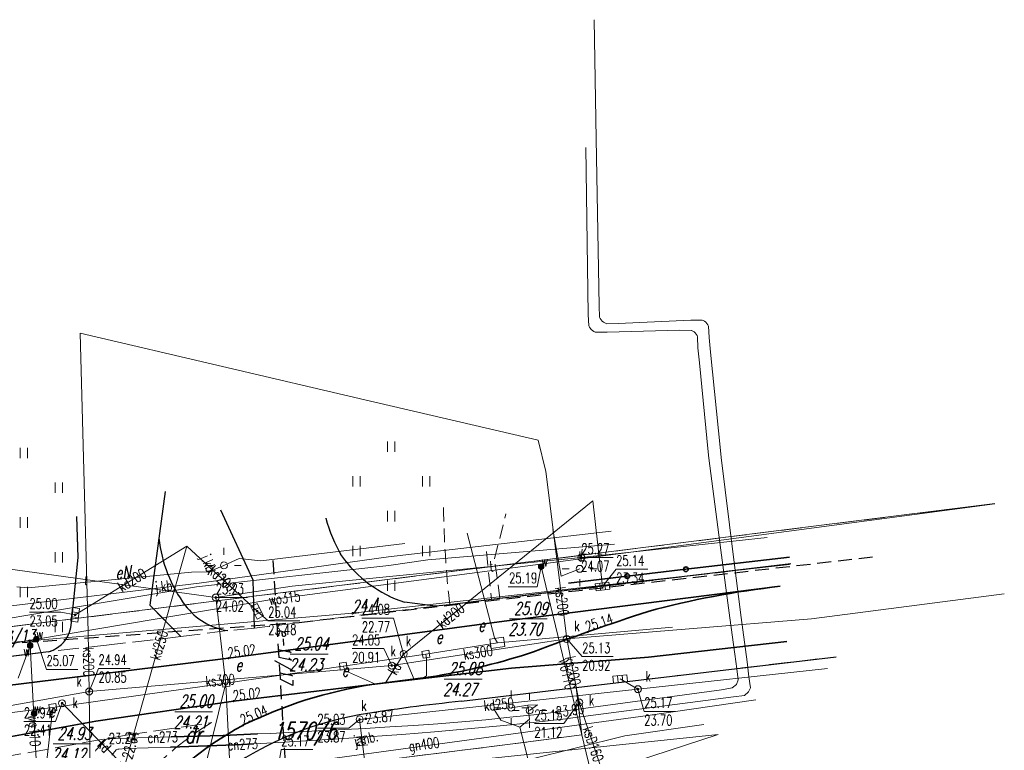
# Model space of a CAD drawing. Header units: metres. Extents: x 5515378 to 5515541, y 5844026 to 5844183.
# Tile 12 of 12: x 5515470 to 5515541, y 5844131 to 5844183. Entities that reach past the tile are written whole.
import ezdxf
from ezdxf.enums import TextEntityAlignment as Align

# ---------------------------------------------------------------- set-up
doc = ezdxf.new("R2010")
doc.units = ezdxf.units.M
doc.header["$MEASUREMENT"] = 0
for name, pattern in [('1', [0]), ('3_14', [1, -1]), ('3_OTKC', [1.5, 1, -0.5]), ('3_OTKJ', [2, 1.5, -0.5]), ('3_OTKK', [0]), ('3_OTKT', [0]), ('3_OTZI', [1.5, 1, -0.5]), ('3_OTZT', [1.5, 1, -0.5]), ('4_SUCP', [0]), ('4_SUGP', [0]), ('4_SUKP', [0]), ('4_SULO', [0]), ('4_SUPP_P', [2, 1.5, -0.5]), ('4_SUTP_A', [0]), ('4_SUWP', [0]), ('7', [2, 1.5, -0.5]), ('UPE', [0]), ('UXE', [1.5, 1, -0.5])]:
    doc.linetypes.add(name, pattern=pattern)
doc.layers.get('0').update_dxf_attribs({"color": 250, "linetype": 'CONTINUOUS', "lineweight": 100})
for name, color, linetype, lineweight in [('Dzialki', 7, '1', 13), ('Numery_dzialek', 7, 'CONTINUOUS', 13), ('OTK_E_T_0', 7, 'CONTINUOUS', 0), ('OTK_L_0', 7, '3_OTKJ', 18), ('OTK_L_1', 7, '3_OTKK', 25), ('OTK_L_13', 7, '3_OTKT', 35), ('OTK_L_2', 7, '3_OTKC', 18), ('OTO_L_0', 7, 'CONTINUOUS', 35), ('OTR_T_0', 7, 'CONTINUOUS', 18), ('OTZ_L_3', 7, '3_OTZT', 18), ('SUL_L_1', 7, '4_SULO', 35), ('SUP_E_T_1', 7, 'CONTINUOUS', 0), ('SUP_T_0', 7, 'CONTINUOUS', 18), ('SUP_T_4', 7, 'CONTINUOUS', 18), ('SUW_E_T_2', 5, 'CONTINUOUS', 0), ('SUW_T_5', 5, 'CONTINUOUS', 18), ('SUWP_E_T_0', 5, 'CONTINUOUS', 0), ('SUWP_L_0', 5, '4_SUWP', 18), ('SUWR_T_0', 5, 'CONTINUOUS', 18), ('UEEOA_T_3', 1, 'CONTINUOUS', 18), ('UEEOC_T_1', 1, 'CONTINUOUS', 18), ('UEEOC_T_3', 1, 'CONTINUOUS', 18), ('UEEOO_T_0', 1, 'CONTINUOUS', 18), ('UEEPA_T_2', 1, 'CONTINUOUS', 18), ('UEEPON_L_0', 1, 'UPE', 18), ('UEEPON_L_1', 1, 'UPE', 18), ('UEEPOS_L_0', 1, '1', 18), ('UEEPOS_L_1', 1, '1', 18), ('ZUDP_L_5', 1, 'UXE', 25), ('ZUDP_T_5', 1, 'CONTINUOUS', 25)]:
    doc.layers.add(name, color=color, linetype=linetype, lineweight=lineweight)
for name, color, linetype, lineweight, true_color in [('Kontury', 96, '7', 18, 0x006f00), ('Numery_konturow', 96, 'CONTINUOUS', 13, 0x006600), ('P_SUTP_L_0', 30, '4_SUPP_P', 18, 0xff9100), ('SUCP_E_T_0', 212, 'CONTINUOUS', 18, 0xd200d2), ('SUCP_L_0', 212, '4_SUCP', 18, 0xd200d2), ('SUCR_T_0', 212, 'CONTINUOUS', 18, 0xd200d2), ('SUGP_E_T_0', 52, 'CONTINUOUS', 0, 0xbfbf00), ('SUGP_L_0', 52, '4_SUGP', 18, 0xbfbf00), ('SUK_T_1', 36, 'CONTINUOUS', 18, 0x803300), ('SUKP_E_T_0', 36, 'CONTINUOUS', 0, 0x803300), ('SUKP_L_0', 36, '4_SUKP', 18, 0x803300), ('SUKR_T_0', 36, 'CONTINUOUS', 18, 0x803300), ('SUTP_E_T_0', 30, 'CONTINUOUS', 0, 0xff9100), ('SUTP_L_0', 30, '4_SUTP_A', 18, 0xff9100), ('SUTR_T_0', 30, 'CONTINUOUS', 18, 0xff9100)]:
    doc.layers.add(name, color=color, linetype=linetype, lineweight=lineweight, true_color=true_color)
doc.styles.get("Standard").update_dxf_attribs({"font": 'Simplex.SHX', "width": 0.75})

# ---------------------------------------------------------------- blocks, each defined once
blk = doc.blocks.new('3_OTRS')
at = {"linetype": 'Continuous'}
blk.add_circle((0, 0), 0.045, dxfattribs=at)
blk = doc.blocks.new('3_OTZT')
at = {"linetype": 'Continuous'}
for p, q in [((-0.2625, -0.375), (-0.2625, 0.375)), ((0.2625, -0.375), (0.2625, 0.375))]:
    blk.add_line(p, q, dxfattribs=at)
blk = doc.blocks.new('4_SUPS')
at = {"linetype": 'Continuous'}
blk.add_circle((0, 0), 0.0625, dxfattribs=at)
blk = doc.blocks.new('4_SUKK')
at = {"linetype": 'Continuous'}
for p, q in [((-0.5, -0.25), (-0.5, 0.25)), ((-0.5, 0.25), (0.5, 0.25)), ((-0.175, 0.25), (-0.175, -0.25)), ((0.175, 0.25), (0.175, -0.25)), ((0.5, 0.25), (0.5, -0.25)), ((0.5, -0.25), (-0.5, -0.25))]:
    blk.add_line(p, q, dxfattribs=at)
blk = doc.blocks.new('4_SUPW')
at = {"linetype": 'Continuous'}
blk.add_circle((0, 0), 0.25, dxfattribs=at)
blk = doc.blocks.new('4_SUPK')
at = {"linetype": 'Continuous'}
blk.add_circle((0, 0), 0.25, dxfattribs=at)
blk = doc.blocks.new('4_SUWW')
at = {"linetype": 'Continuous'}
for radius in [0.2, 0.175, 0.15, 0.125, 0.1, 0.075, 0.05, 0.025, 0.00715]:
    blk.add_circle((0, 0), radius, dxfattribs=at)
blk = doc.blocks.new('UGE')
at = {"linetype": 'Continuous'}
blk.add_circle((0, 0), 0.0625, dxfattribs=at)
blk = doc.blocks.new('SLS')
at = {"linetype": 'Continuous'}
blk.add_circle((0, 0), 0.25, dxfattribs=at)
blk = doc.blocks.new('LAT')
at = {"linetype": 'Continuous'}
for p, q in [((0, 0.75), (0, 1.25)), ((-1.25, 0), (-0.75, 0)), ((0.75, 0), (1.25, 0)), ((0, -0.75), (0, -1.25))]:
    blk.add_line(p, q, dxfattribs=at)
blk = doc.blocks.new('WLM')
at = {"linetype": 'Continuous'}
for p, q in [((0.25, 0.25), (-0.25, 0.25)), ((-0.25, 0.25), (-0.25, -0.25)), ((0.25, -0.25), (0.25, 0.25)), ((-0.25, -0.25), (0.25, -0.25))]:
    blk.add_line(p, q, dxfattribs=at)
blk = doc.blocks.new('WLD')
at = {"linetype": 'Continuous'}
for p, q in [((0.5, 0.333), (-0.5, 0.333)), ((-0.5, 0.333), (-0.5, -0.333)), ((0.5, -0.333), (0.5, 0.333)), ((-0.5, -0.333), (0.5, -0.333))]:
    blk.add_line(p, q, dxfattribs=at)

msp = doc.modelspace()

# ---------------------------------------------------------------- linework, layer by layer
at = {"layer": 'Dzialki'}
msp.add_line((5515456.56, 5844138.06), (5515540.081, 5844148.506), dxfattribs=at)
at = {"layer": 'Kontury'}
msp.add_line((5515540.081, 5844148.506), (5515456.56, 5844138.06), dxfattribs=at)
at = {"layer": 'OTK_L_0', "linetype": '3_OTKJ'}
for p, q in [((5515474.178, 5844144.639), (5515474.082, 5844147.584)), ((5515479.992, 5844146.012), (5515479.41, 5844141.708)), ((5515473.71, 5844139.968), (5515474.178, 5844144.639)), ((5515525.428, 5844144.167), (5515509.117, 5844142.226)), ((5515479.41, 5844141.708), (5515479.342, 5844141.2)), ((5515503.91, 5844141.606), (5515500.902, 5844141.242)), ((5515504.504, 5844141.677), (5515503.91, 5844141.606)), ((5515509.117, 5844142.226), (5515504.504, 5844141.677)), ((5515479.342, 5844141.2), (5515481.56, 5844138.946)), ((5515499.886, 5844141.141), (5515486.871, 5844139.562)), ((5515497.643, 5844141.421), (5515499.886, 5844141.141)), ((5515500.902, 5844141.242), (5515499.886, 5844141.141)), ((5515486.871, 5844139.562), (5515484.947, 5844139.38)), ((5515481.56, 5844138.946), (5515476.228, 5844138.337)), ((5515484.947, 5844139.38), (5515481.56, 5844138.946)), ((5515476.228, 5844138.337), (5515472.048, 5844137.859)), ((5515472.048, 5844137.859), (5515464.817, 5844136.933)), ((5515509.992, 5844135.28), (5515528.671, 5844137.503)), ((5515501.749, 5844134.3), (5515509.992, 5844135.28)), ((5515509.992, 5844135.28), (5515510.396, 5844131.884)), ((5515477.63, 5844131.867), (5515483.777, 5844132.764)), ((5515468.602, 5844130.256), (5515477.63, 5844131.867)), ((5515510.396, 5844131.884), (5515505.241, 5844131.211)), ((5515505.241, 5844131.211), (5515496.116, 5844130.074))]:
    msp.add_line(p, q, dxfattribs=at)
at = {"layer": 'OTK_L_0', "linetype": '3_14'}
for p, q in [((5515484.752, 5844147.369), (5515486.773, 5844143.013)), ((5515486.773, 5844143.013), (5515486.871, 5844139.562))]:
    msp.add_line(p, q, dxfattribs=at)
at = {"layer": 'OTK_L_0', "linetype": '3_OTKJ'}
for centre, radius, start, end in [((5515502.364, 5844150.182), 10.719, 194.68024, 210.4757), ((5515500.425, 5844149.933), 8.955, 215.40298, 251.89931), ((5515471.438, 5844140.048), 2.273, 285.56401, 357.97891), ((5515512.81, 5844023.462), 111.388, 95.69863, 99.52348), ((5515498.342, 5844110.477), 23.179, 99.84107, 122.88386), ((5515494.98, 5844114.144), 21.731, 121.03444, 137.89917)]:
    msp.add_arc(centre, radius, start, end, dxfattribs=at)
at = {"layer": 'OTK_L_0', "linetype": '3_14'}
for centre, radius, start, end in [((5515489.946, 5844147.139), 10.018, 186.46394, 216.43612), ((5515485.661, 5844144.081), 4.755, 217.45079, 261.36299)]:
    msp.add_arc(centre, radius, start, end, dxfattribs=at)
at = {"layer": 'OTK_L_1', "linetype": '3_OTKK'}
for p, q in [((5515480.448, 5844149.385), (5515479.342, 5844141.2)), ((5515486.773, 5844143.013), (5515484.44, 5844148.042)), ((5515474.178, 5844144.639), (5515474.082, 5844147.584)), ((5515473.71, 5844139.968), (5515474.178, 5844144.639)), ((5515525.428, 5844144.167), (5515509.117, 5844142.226)), ((5515486.871, 5844139.562), (5515486.773, 5844143.013)), ((5515503.91, 5844141.606), (5515500.902, 5844141.242)), ((5515504.504, 5844141.677), (5515503.91, 5844141.606)), ((5515509.117, 5844142.226), (5515504.504, 5844141.677)), ((5515479.342, 5844141.2), (5515481.56, 5844138.946)), ((5515499.886, 5844141.141), (5515497.643, 5844141.421)), ((5515500.902, 5844141.242), (5515499.886, 5844141.141)), ((5515472.048, 5844137.859), (5515464.817, 5844136.933)), ((5515509.992, 5844135.28), (5515528.671, 5844137.503)), ((5515501.749, 5844134.3), (5515509.992, 5844135.28))]:
    msp.add_line(p, q, dxfattribs=at)
for centre, radius, start, end in [((5515502.364, 5844150.182), 10.719, 194.68024, 210.4757), ((5515489.946, 5844147.139), 10.018, 186.46394, 216.43612), ((5515500.425, 5844149.933), 8.955, 215.40298, 251.89931), ((5515485.661, 5844144.081), 4.755, 217.45078, 261.36299), ((5515471.438, 5844140.048), 2.273, 285.56402, 357.97891), ((5515512.81, 5844023.462), 111.388, 95.69863, 99.52348), ((5515498.342, 5844110.477), 23.179, 99.84107, 122.88386)]:
    msp.add_arc(centre, radius, start, end, dxfattribs=at)
at = {"layer": 'OTK_L_13', "linetype": '3_OTKT'}
for p, q in [((5515524.654, 5844142.562), (5515504.814, 5844140.052)), ((5515504.814, 5844140.052), (5515484.994, 5844137.39)), ((5515525.127, 5844138.592), (5515515.189, 5844137.479)), ((5515484.994, 5844137.39), (5515465.145, 5844134.954)), ((5515515.189, 5844137.479), (5515505.344, 5844136.676)), ((5515505.344, 5844136.676), (5515495.31, 5844135.499)), ((5515499.908, 5844136.117), (5515495.31, 5844135.499)), ((5515495.31, 5844135.499), (5515485.361, 5844134.314)), ((5515485.361, 5844134.314), (5515475.463, 5844132.861)), ((5515475.463, 5844132.861), (5515465.753, 5844131.106))]:
    msp.add_line(p, q, dxfattribs=at)
for centre, radius, start, end in [((5515531.645, 5844079.978), 62.974, 96.37422, 105.17919), ((5515572.696, 5843963.895), 185.984, 108.02164, 110.71428), ((5515492.467, 5844181.039), 45.535, 279.40415, 288.49446), ((5515500.099, 5844104.162), 31.701, 98.68794, 116.33777), ((5515497.366, 5844111.418), 23.998, 118.17703, 165.92944)]:
    msp.add_arc(centre, radius, start, end, dxfattribs=at)
at = {"layer": 'OTK_L_2', "linetype": '3_OTKC'}
for p, q in [((5515504.117, 5844144.548), (5515504.94, 5844147.761)), ((5515503.533, 5844145.056), (5515503.91, 5844141.606)), ((5515504.504, 5844141.677), (5515504.117, 5844144.548))]:
    msp.add_line(p, q, dxfattribs=at)
at = {"layer": 'OTK_L_2', "linetype": '3_14'}
for p, q in [((5515525.428, 5844144.167), (5515509.117, 5844142.226)), ((5515503.91, 5844141.606), (5515500.902, 5844141.242)), ((5515509.117, 5844142.226), (5515504.504, 5844141.677)), ((5515509.992, 5844135.28), (5515528.671, 5844137.503)), ((5515510.396, 5844131.884), (5515509.992, 5844135.28)), ((5515505.241, 5844131.211), (5515510.396, 5844131.884)), ((5515496.116, 5844130.074), (5515505.241, 5844131.211))]:
    msp.add_line(p, q, dxfattribs=at)
at = {"layer": 'OTK_L_2', "linetype": '3_OTKC'}
msp.add_arc((5515568.02, 5844149.034), 67.569, 180.68459, 186.62229, dxfattribs=at)
at = {"layer": 'OTO_L_0'}
for p, q in [((5515525.33, 5844144.66), (5515517.881, 5844143.788)), ((5515517.881, 5844143.788), (5515513.66, 5844143.294)), ((5515513.66, 5844143.294), (5515509.44, 5844142.8))]:
    msp.add_line(p, q, dxfattribs=at)
for centre in [(5515517.881, 5844143.788), (5515513.66, 5844143.294)]:
    msp.add_circle(centre, 0.17, dxfattribs=at)
at = {"layer": 'OTZ_L_3', "linetype": '3_OTZI'}
for p, q in [((5515474.082, 5844147.584), (5515474.178, 5844144.639)), ((5515474.178, 5844144.639), (5515473.71, 5844139.968)), ((5515499.886, 5844141.141), (5515497.643, 5844141.421)), ((5515500.902, 5844141.242), (5515499.886, 5844141.141)), ((5515472.048, 5844137.859), (5515464.817, 5844136.933))]:
    msp.add_line(p, q, dxfattribs=at)
for centre, radius, start, end in [((5515568.02, 5844149.034), 67.569, 180.68459, 186.62229), ((5515502.364, 5844150.182), 10.719, 194.68024, 210.4757), ((5515500.425, 5844149.933), 8.955, 215.40298, 251.89931), ((5515471.438, 5844140.048), 2.273, 285.56401, 357.97891)]:
    msp.add_arc(centre, radius, start, end, dxfattribs=at)
at = {"layer": 'P_SUTP_L_0', "linetype": '4_SUPP_P'}
msp.add_line((5515510.32, 5844144.31), (5515510.43, 5844145.22), dxfattribs=at)
at = {"layer": 'SUCP_L_0', "linetype": '4_SUCP'}
for p, q in [((5515511.42, 5844174.73), (5515511.28, 5844183.28)), ((5515511.64, 5844162.73), (5515511.42, 5844174.73)), ((5515510.68, 5844174.1), (5515510.86, 5844162.1)), ((5515510.86, 5844162.1), (5515510.91, 5844161.29)), ((5515511.67, 5844161.9), (5515511.64, 5844162.73)), ((5515511.719, 5844161.799), (5515511.67, 5844161.9)), ((5515511.781, 5844161.705), (5515511.719, 5844161.799)), ((5515511.857, 5844161.622), (5515511.781, 5844161.705)), ((5515511.943, 5844161.549), (5515511.857, 5844161.622)), ((5515512.039, 5844161.49), (5515511.943, 5844161.549)), ((5515512.142, 5844161.445), (5515512.039, 5844161.49)), ((5515512.19, 5844161.43), (5515512.142, 5844161.445)), ((5515513, 5844161.45), (5515512.19, 5844161.43)), ((5515518.24, 5844161.7), (5515513, 5844161.45)), ((5515519.04, 5844161.7), (5515518.24, 5844161.7)), ((5515519.128, 5844161.663), (5515519.04, 5844161.7)), ((5515519.225, 5844161.606), (5515519.128, 5844161.663)), ((5515519.314, 5844161.535), (5515519.225, 5844161.606)), ((5515519.392, 5844161.453), (5515519.314, 5844161.535)), ((5515519.458, 5844161.361), (5515519.392, 5844161.453)), ((5515519.51, 5844161.26), (5515519.458, 5844161.361)), ((5515510.91, 5844161.29), (5515510.952, 5844161.19)), ((5515510.952, 5844161.19), (5515511.007, 5844161.097)), ((5515511.007, 5844161.097), (5515511.076, 5844161.014)), ((5515511.076, 5844161.014), (5515511.157, 5844160.941)), ((5515511.157, 5844160.941), (5515511.247, 5844160.882)), ((5515511.247, 5844160.882), (5515511.345, 5844160.836)), ((5515511.345, 5844160.836), (5515511.39, 5844160.82)), ((5515511.39, 5844160.82), (5515512.21, 5844160.82)), ((5515512.21, 5844160.82), (5515517.44, 5844160.97)), ((5515517.44, 5844160.97), (5515518.25, 5844160.95)), ((5515518.25, 5844160.95), (5515518.28, 5844160.94)), ((5515518.28, 5844160.94), (5515518.378, 5844160.897)), ((5515518.378, 5844160.897), (5515518.469, 5844160.84)), ((5515518.469, 5844160.84), (5515518.55, 5844160.77)), ((5515518.55, 5844160.77), (5515518.62, 5844160.689)), ((5515518.62, 5844160.689), (5515518.677, 5844160.598)), ((5515519.55, 5844160.44), (5515519.51, 5844161.26)), ((5515518.677, 5844160.598), (5515518.72, 5844160.5)), ((5515518.72, 5844160.5), (5515518.74, 5844159.7)), ((5515519.656, 5844159.379), (5515519.55, 5844160.44)), ((5515518.74, 5844159.7), (5515518.849, 5844158.61)), ((5515520.36, 5844152.333), (5515519.656, 5844159.379)), ((5515518.849, 5844158.61), (5515519.485, 5844152.232)), ((5515519.485, 5844152.232), (5515519.53, 5844151.78)), ((5515520.41, 5844151.83), (5515520.36, 5844152.333)), ((5515519.53, 5844151.78), (5515520.399, 5844145.155)), ((5515521.307, 5844144.666), (5515520.41, 5844151.83)), ((5515520.399, 5844145.155), (5515521.036, 5844140.294)), ((5515521.85, 5844140.33), (5515521.307, 5844144.666)), ((5515521.036, 5844140.294), (5515521.388, 5844137.687)), ((5515522.269, 5844137.124), (5515521.85, 5844140.33)), ((5515521.388, 5844137.687), (5515521.53, 5844136.64)), ((5515521.53, 5844136.64), (5515521.64, 5844135.83)), ((5515522.41, 5844136.05), (5515522.269, 5844137.124)), ((5515522.51, 5844135.27), (5515522.41, 5844136.05)), ((5515521.2, 5844135.27), (5515520.43, 5844135.13)), ((5515521.51, 5844135.5), (5515521.2, 5844135.27)), ((5515521.64, 5844135.83), (5515521.51, 5844135.5)), ((5515522.38, 5844134.97), (5515522.51, 5844135.27)), ((5515520.43, 5844135.13), (5515508.54, 5844133.52)), ((5515509.39, 5844133.06), (5515521.31, 5844134.63)), ((5515521.31, 5844134.63), (5515522.09, 5844134.71)), ((5515522.09, 5844134.71), (5515522.38, 5844134.97)), ((5515505.216, 5844133.148), (5515503.493, 5844132.978)), ((5515506.937, 5844133.333), (5515505.216, 5844133.148)), ((5515508.54, 5844133.52), (5515506.937, 5844133.333)), ((5515509.239, 5844133.043), (5515509.39, 5844133.06)), ((5515494.817, 5844132.356), (5515491.416, 5844132.168)), ((5515496.59, 5844132.46), (5515494.817, 5844132.356)), ((5515498.318, 5844132.566), (5515496.59, 5844132.46)), ((5515500.044, 5844132.687), (5515498.318, 5844132.566)), ((5515501.769, 5844132.825), (5515500.044, 5844132.687)), ((5515503.493, 5844132.978), (5515501.769, 5844132.825)), ((5515502.17, 5844132.315), (5515504.528, 5844132.542)), ((5515504.528, 5844132.542), (5515506.885, 5844132.784)), ((5515506.885, 5844132.784), (5515509.239, 5844133.043)), ((5515480.875, 5844131.739), (5515476.88, 5844131.63)), ((5515484.61, 5844131.84), (5515480.875, 5844131.739)), ((5515487.086, 5844131.953), (5515484.61, 5844131.84)), ((5515488.013, 5844131.996), (5515487.086, 5844131.953)), ((5515491.416, 5844132.168), (5515488.013, 5844131.996)), ((5515490.926, 5844131.474), (5515493.652, 5844131.645)), ((5515493.652, 5844131.645), (5515496.378, 5844131.832)), ((5515496.378, 5844131.832), (5515497.45, 5844131.91)), ((5515497.45, 5844131.91), (5515499.811, 5844132.105)), ((5515499.811, 5844132.105), (5515502.17, 5844132.315)), ((5515475.84, 5844131.19), (5515475.51, 5844130.84)), ((5515476.18, 5844131.55), (5515475.84, 5844131.19)), ((5515476.227, 5844131.576), (5515476.18, 5844131.55)), ((5515476.306, 5844131.606), (5515476.227, 5844131.576)), ((5515476.39, 5844131.62), (5515476.306, 5844131.606)), ((5515476.88, 5844131.63), (5515476.39, 5844131.62)), ((5515477.61, 5844130.9), (5515480.837, 5844131.015)), ((5515480.837, 5844131.015), (5515485.47, 5844131.18)), ((5515485.47, 5844131.18), (5515486.828, 5844131.249)), ((5515486.828, 5844131.249), (5515488.198, 5844131.319)), ((5515488.198, 5844131.319), (5515490.926, 5844131.474)), ((5515475.469, 5844130.785), (5515475.442, 5844130.722)), ((5515475.51, 5844130.84), (5515475.469, 5844130.785)), ((5515476.6, 5844130.44), (5515476.93, 5844130.81)), ((5515476.93, 5844130.81), (5515476.975, 5844130.838)), ((5515476.975, 5844130.838), (5515477.041, 5844130.862)), ((5515477.041, 5844130.862), (5515477.11, 5844130.87)), ((5515477.11, 5844130.87), (5515477.61, 5844130.9))]:
    msp.add_line(p, q, dxfattribs=at)
at = {"layer": 'SUGP_L_0', "linetype": '4_SUGP'}
for p, q in [((5515515.136, 5844133.27), (5515522.901, 5844134.409)), ((5515486.11, 5844129.338), (5515515.136, 5844133.27))]:
    msp.add_line(p, q, dxfattribs=at)
at = {"layer": 'SUKP_L_0', "linetype": '4_SUKP'}
for p, q in [((5515494.807, 5844155.956), (5515474.321, 5844160.754)), ((5515474.321, 5844160.754), (5515474.904, 5844139.261)), ((5515507.257, 5844153.063), (5515494.807, 5844155.956)), ((5515507.818, 5844150.816), (5515507.257, 5844153.063)), ((5515509.306, 5844138.783), (5515507.818, 5844150.816)), ((5515511.184, 5844148.709), (5515497.578, 5844137.695)), ((5515511.184, 5844148.709), (5515511.883, 5844142.55)), ((5515473.978, 5844140.514), (5515482.009, 5844145.438)), ((5515477.525, 5844129.612), (5515482.009, 5844145.438)), ((5515482.009, 5844145.438), (5515487.058, 5844140.77)), ((5515540.766, 5844142.021), (5515526.906, 5844140.217)), ((5515526.906, 5844140.217), (5515509.306, 5844138.783)), ((5515474.979, 5844135.004), (5515474.904, 5844139.261)), ((5515509.306, 5844138.783), (5515496.738, 5844136.865)), ((5515509.306, 5844138.783), (5515510.212, 5844134.213)), ((5515497.578, 5844137.695), (5515496.29, 5844135.62)), ((5515497.578, 5844137.695), (5515498.351, 5844135.855)), ((5515496.738, 5844136.865), (5515474.979, 5844135.004)), ((5515514.43, 5844135.17), (5515528.047, 5844136.662)), ((5515514.43, 5844135.17), (5515513.15, 5844135.91)), ((5515474.979, 5844135.004), (5515445.287, 5844129.695)), ((5515475.298, 5844112.845), (5515474.979, 5844135.004)), ((5515494.421, 5844132.997), (5515514.43, 5844135.17)), ((5515477.525, 5844129.612), (5515473.031, 5844134.161)), ((5515510.212, 5844134.213), (5515512.136, 5844128.47)), ((5515494.794, 5844129.903), (5515494.421, 5844132.997))]:
    msp.add_line(p, q, dxfattribs=at)
at = {"layer": 'SUKR_T_0', "linetype": 'Continuous', "lineweight": 0}
for p, q in [((5515511.883, 5844142.55), (5515512.861, 5844143.783)), ((5515512.861, 5844143.783), (5515515.141, 5844143.783)), ((5515470.686, 5844140.697), (5515472.939, 5844140.697)), ((5515473.978, 5844140.514), (5515472.939, 5844140.697)), ((5515487.058, 5844140.77), (5515487.849, 5844140.077)), ((5515494.58, 5844140.279), (5515496.86, 5844140.279)), ((5515497.58, 5844137.7), (5515496.86, 5844140.279)), ((5515487.849, 5844140.077), (5515490.129, 5844140.077)), ((5515509.306, 5844138.783), (5515510.422, 5844137.512)), ((5515493.879, 5844138.083), (5515496.159, 5844138.083)), ((5515496.738, 5844136.865), (5515496.159, 5844138.083)), ((5515510.422, 5844137.512), (5515512.648, 5844137.512)), ((5515474.979, 5844135.004), (5515475.651, 5844136.661)), ((5515475.651, 5844136.661), (5515477.931, 5844136.661)), ((5515514.43, 5844135.17), (5515514.881, 5844133.568)), ((5515473.031, 5844134.161), (5515472.566, 5844132.848)), ((5515510.212, 5844134.213), (5515509.102, 5844132.692)), ((5515514.881, 5844133.568), (5515517.134, 5844133.568)), ((5515470.286, 5844132.848), (5515472.566, 5844132.848)), ((5515491.387, 5844132.371), (5515493.64, 5844132.371)), ((5515494.421, 5844132.997), (5515493.64, 5844132.371)), ((5515506.985, 5844132.692), (5515509.102, 5844132.692))]:
    msp.add_line(p, q, dxfattribs=at)
at = {"layer": 'SUL_L_1', "linetype": '4_SULO'}
for p, q in [((5515480.875, 5844131.739), (5515484.61, 5844131.84)), ((5515484.61, 5844131.84), (5515487.086, 5844131.953)), ((5515480.837, 5844131.015), (5515485.47, 5844131.18)), ((5515485.47, 5844131.18), (5515486.828, 5844131.249))]:
    msp.add_line(p, q, dxfattribs=at)
at = {"layer": 'SUTP_L_0', "linetype": '4_SUTP_A'}
for p, q in [((5515510.358, 5844144.634), (5515523.717, 5844146.071)), ((5515489.572, 5844142.576), (5515510.358, 5844144.634)), ((5515484.08, 5844141.758), (5515465.437, 5844144.324)), ((5515484.08, 5844141.758), (5515489.572, 5844142.576)), ((5515484.813, 5844135.504), (5515484.08, 5844141.758)), ((5515485.115, 5844129.174), (5515484.813, 5844135.504)), ((5515488.413, 5844128.601), (5515520.192, 5844131.908)), ((5515520.192, 5844131.908), (5515507.555, 5844127.81))]:
    msp.add_line(p, q, dxfattribs=at)
at = {"layer": 'SUTR_T_0', "linetype": 'Continuous', "lineweight": 0}
for p, q in [((5515510.358, 5844144.634), (5515512.638, 5844144.634)), ((5515484.08, 5844141.758), (5515486.36, 5844141.758)), ((5515488.413, 5844128.601), (5515488.787, 5844130.825)), ((5515488.787, 5844130.825), (5515491.067, 5844130.825))]:
    msp.add_line(p, q, dxfattribs=at)
at = {"layer": 'SUWP_L_0', "linetype": '4_SUWP'}
for p, q in [((5515507.43, 5844144.162), (5515540.082, 5844148.498)), ((5515507.43, 5844144.162), (5515488.104, 5844141.603)), ((5515507.473, 5844143.981), (5515507.43, 5844144.162)), ((5515511.242, 5844128.344), (5515507.473, 5844143.981)), ((5515488.104, 5844141.603), (5515471.185, 5844138.761)), ((5515471.185, 5844138.761), (5515470.722, 5844138.683)), ((5515470.722, 5844138.683), (5515466.823, 5844137.934)), ((5515470.722, 5844138.683), (5515470.741, 5844138.302)), ((5515470.741, 5844138.302), (5515471.386, 5844125.697))]:
    msp.add_line(p, q, dxfattribs=at)
at = {"layer": 'SUWR_T_0', "linetype": 'Continuous', "lineweight": 0}
for p, q in [((5515507.473, 5844143.981), (5515507.19, 5844142.531)), ((5515505.1, 5844142.531), (5515507.19, 5844142.531)), ((5515471.185, 5844138.761), (5515471.909, 5844136.595)), ((5515470.741, 5844138.302), (5515469.866, 5844135.957)), ((5515471.909, 5844136.595), (5515474.162, 5844136.595))]:
    msp.add_line(p, q, dxfattribs=at)
at = {"layer": 'UEEOC_T_3', "linetype": 'Continuous'}
for p, q in [((5515505.189, 5844140.222), (5515507.892, 5844140.222)), ((5515489.42, 5844137.678), (5515492.156, 5844137.678)), ((5515500.492, 5844135.897), (5515503.228, 5844135.897)), ((5515481.134, 5844133.554), (5515483.837, 5844133.554)), ((5515472.382, 5844131.232), (5515475.086, 5844131.232))]:
    msp.add_line(p, q, dxfattribs=at)
at = {"layer": 'UEEPON_L_0', "linetype": 'UPE', "lineweight": 18}
for p, q in [((5515508.312, 5844146.653), (5515508.919, 5844143.297)), ((5515504.109, 5844138.871), (5515502.151, 5844146.389)), ((5515487.324, 5844144.391), (5515497.665, 5844145.64)), ((5515484.666, 5844144.066), (5515485.765, 5844144.561)), ((5515485.765, 5844144.561), (5515487.324, 5844144.391)), ((5515483.562, 5844143.605), (5515484.666, 5844144.066)), ((5515508.919, 5844143.297), (5515510.24, 5844143.82)), ((5515470.594, 5844142.463), (5515482.344, 5844143.581)), ((5515482.344, 5844143.581), (5515483.562, 5844143.605)), ((5515469.779, 5844142.515), (5515470.594, 5844142.463)), ((5515516.903, 5844139.635), (5515504.324, 5844138.501)), ((5515504.324, 5844138.501), (5515504.109, 5844138.871)), ((5515504.324, 5844138.501), (5515499.188, 5844137.679)), ((5515499.188, 5844137.679), (5515493.249, 5844136.823)), ((5515499.188, 5844137.679), (5515499.218, 5844137.363)), ((5515499.218, 5844137.363), (5515499.221, 5844136.131)), ((5515493.249, 5844136.823), (5515484.814, 5844135.604)), ((5515493.249, 5844136.823), (5515493.398, 5844136.482)), ((5515493.398, 5844136.482), (5515495.568, 5844135.519)), ((5515499.221, 5844136.131), (5515498.867, 5844135.946)), ((5515484.814, 5844135.604), (5515472.363, 5844133.848)), ((5515484.814, 5844135.604), (5515480.189, 5844117.035)), ((5515495.568, 5844135.519), (5515495.757, 5844135.554)), ((5515472.363, 5844133.848), (5515465.11, 5844132.975)), ((5515472.363, 5844133.848), (5515471.337, 5844124.777)), ((5515504.088, 5844133.716), (5515505.325, 5844133.834)), ((5515505.325, 5844133.834), (5515506.506, 5844134.029)), ((5515506.506, 5844134.029), (5515507.2, 5844134.046)), ((5515506.506, 5844134.029), (5515506.636, 5844133.012)), ((5515506.64, 5844133.645), (5515507.2, 5844134.046)), ((5515504.571, 5844132.944), (5515504.088, 5844133.716)), ((5515505.939, 5844132.436), (5515504.571, 5844132.944)), ((5515506.636, 5844133.012), (5515505.939, 5844132.436)), ((5515506.534, 5844130.084), (5515505.939, 5844132.436)), ((5515513.476, 5844131.823), (5515519.157, 5844132.627)), ((5515506.534, 5844130.084), (5515513.476, 5844131.823))]:
    msp.add_line(p, q, dxfattribs=at)
at = {"layer": 'UEEPON_L_1', "linetype": 'UPE', "lineweight": 18}
for p, q in [((5515512.509, 5844146.522), (5515496.498, 5844144.672)), ((5515512.741, 5844145.588), (5515499.324, 5844144.458)), ((5515496.498, 5844144.672), (5515482.898, 5844142.798)), ((5515499.324, 5844144.458), (5515496.512, 5844144.063)), ((5515496.512, 5844144.063), (5515482.704, 5844142.533)), ((5515468.376, 5844140.122), (5515482.704, 5844142.533)), ((5515468.565, 5844141.057), (5515482.898, 5844142.798))]:
    msp.add_line(p, q, dxfattribs=at)
at = {"layer": 'UEEPOS_L_0', "linetype": 'UPE', "lineweight": 18}
for p, q in [((5515525.32, 5844144.12), (5515493.92, 5844140.63)), ((5515525.32, 5844144.12), (5515493.92, 5844140.63)), ((5515493.92, 5844140.63), (5515452.218, 5844137.082)), ((5515493.92, 5844140.63), (5515452.218, 5844137.082))]:
    msp.add_line(p, q, dxfattribs=at)
at = {"layer": 'UEEPOS_L_1', "linetype": 'UPE', "lineweight": 18}
for p, q in [((5515512.509, 5844146.522), (5515496.498, 5844144.672)), ((5515512.741, 5844145.588), (5515499.324, 5844144.458)), ((5515496.498, 5844144.672), (5515482.898, 5844142.798)), ((5515499.324, 5844144.458), (5515496.512, 5844144.063)), ((5515496.512, 5844144.063), (5515482.704, 5844142.533)), ((5515468.376, 5844140.122), (5515482.704, 5844142.533)), ((5515468.565, 5844141.057), (5515482.898, 5844142.798))]:
    msp.add_line(p, q, dxfattribs=at)
at = {"layer": 'ZUDP_L_5', "linetype": 'UXE', "lineweight": 25}
for p, q in [((5515488.188, 5844144.425), (5515489.244, 5844126.879)), ((5515490.066, 5844139.972), (5515531.639, 5844144.713)), ((5515452.214, 5844137.197), (5515490.066, 5844139.972))]:
    msp.add_line(p, q, dxfattribs=at)

# ---------------------------------------------------------------- block references
at = {"layer": 'OTR_T_0'}
for p, rotation in [((5515510.8, 5844139.278), 18.73039042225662), ((5515484.994, 5844137.391), 7.638818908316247), ((5515485.361, 5844134.314), 6.792640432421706), ((5515486.035, 5844132.572), 23.21328946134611)]:
    msp.add_blockref('3_OTRS', p, dxfattribs=dict(at, rotation=rotation))
at = {"layer": 'OTZ_L_3'}
for p in [(5515496.695, 5844152.602), (5515470.292, 5844152.146), (5515494.195, 5844150.102), (5515499.195, 5844150.102), (5515472.792, 5844149.646), (5515496.695, 5844147.602), (5515470.292, 5844147.146), (5515494.195, 5844145.102), (5515499.195, 5844145.102), (5515472.792, 5844144.646), (5515496.695, 5844142.602), (5515470.292, 5844142.146), (5515472.792, 5844139.646)]:
    msp.add_blockref('3_OTZT', p, dxfattribs=at)
at = {"layer": 'SUCR_T_0'}
for p in [(5515508.54, 5844133.52), (5515476.39, 5844131.62)]:
    msp.add_blockref('4_SUPS', p, dxfattribs=at)
at = {"layer": 'SUK_T_1'}
for p, rotation in [((5515511.883, 5844142.55), 7.133876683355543), ((5515473.978, 5844140.514), 83.02569315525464), ((5515487.058, 5844140.77), 116.8297200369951), ((5515513.15, 5844135.91), 5.909770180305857)]:
    msp.add_blockref('4_SUKK', p, dxfattribs=dict(at, rotation=rotation))
at = {"layer": 'SUKR_T_0'}
for p in [(5515511.883, 5844142.55), (5515473.978, 5844140.514), (5515487.058, 5844140.77), (5515509.306, 5844138.783), (5515497.58, 5844137.7), (5515496.738, 5844136.865), (5515514.43, 5844135.17), (5515474.979, 5844135.004), (5515473.031, 5844134.161), (5515510.212, 5844134.213), (5515494.421, 5844132.997)]:
    msp.add_blockref('4_SUPS', p, dxfattribs=at)
at = {"layer": 'SUKR_T_0', "rotation": 6.198086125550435}
msp.add_blockref('4_SUPS', (5515494.862, 5844133.045), dxfattribs=at)
at = {"layer": 'SUP_T_0'}
for p in [(5515510.358, 5844144.634), (5515484.08, 5844141.758)]:
    msp.add_blockref('4_SUPK', p, dxfattribs=at)
at = {"layer": 'SUP_T_4'}
for p in [(5515509.306, 5844138.783), (5515497.58, 5844137.7), (5515496.738, 5844136.865), (5515474.979, 5844135.004), (5515514.43, 5844135.17), (5515473.031, 5844134.161), (5515510.212, 5844134.213), (5515494.421, 5844132.997)]:
    msp.add_blockref('4_SUPW', p, dxfattribs=at)
at = {"layer": 'SUTR_T_0'}
for p in [(5515510.358, 5844144.634), (5515484.08, 5844141.758)]:
    msp.add_blockref('4_SUPS', p, dxfattribs=at)
at = {"layer": 'SUW_T_5'}
for p in [(5515507.473, 5844143.981), (5515471.185, 5844138.761), (5515470.741, 5844138.302), (5515471.028, 5844133.417)]:
    msp.add_blockref('4_SUWW', p, dxfattribs=at)
at = {"layer": 'SUWR_T_0'}
for p in [(5515507.473, 5844143.981), (5515471.185, 5844138.761), (5515470.741, 5844138.302)]:
    msp.add_blockref('4_SUPS', p, dxfattribs=at)
at = {"layer": 'UEEOC_T_1'}
msp.add_blockref('UGE', (5515493.92, 5844140.63), dxfattribs=at)
msp.add_blockref('UGE', (5515493.92, 5844140.63), dxfattribs=at)
at = {"layer": 'UEEPA_T_2'}
for name, p in [('LAT', (5515484.666, 5844144.066)), ('LAT', (5515510.24, 5844143.82)), ('SLS', (5515510.24, 5844143.82)), ('LAT', (5515505.325, 5844133.834)), ('LAT', (5515506.64, 5844133.645)), ('SLS', (5515506.64, 5844133.645))]:
    msp.add_blockref(name, p, dxfattribs=at)
for name, p, rotation in [('SLS', (5515484.666, 5844144.066), 217.3092886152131), ('WLD', (5515504.324, 5844138.501), 8.083600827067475), ('WLM', (5515499.188, 5844137.679), 9.511957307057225), ('WLM', (5515493.249, 5844136.823), 7.320231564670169), ('WLM', (5515484.814, 5844135.604), 7.509345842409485), ('WLM', (5515472.363, 5844133.848), 8.120729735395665), ('SLS', (5515505.325, 5844133.834), 31.25370619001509)]:
    msp.add_blockref(name, p, dxfattribs=dict(at, rotation=rotation))

# ---------------------------------------------------------------- texts
at = {"layer": 'Numery_dzialek', "oblique": 15, "width": 0.7}
msp.add_text('1570/6', height=1.25, dxfattribs=at).set_placement((5515488.196, 5844132.796), align=Align.TOP_LEFT)
at = {"layer": 'Numery_konturow', "oblique": 15, "width": 0.7}
msp.add_text('dr', height=1.25, dxfattribs=at).set_placement((5515483.049, 5844132.535), align=Align.TOP_RIGHT)
at = {"layer": 'OTK_E_T_0', "lineweight": 9, "width": 0.7}
for s, rotation, p in [('j.kb.', 293.16853, (5515483.504, 5844144.104)), ('j.kb.', 6.87635, (5515480.447, 5844142.479)), ('j.mb.', 12.97757, (5515494.885, 5844131.524))]:
    msp.add_text(s, height=0.75, rotation=rotation, dxfattribs=at).set_placement(p, align=Align.MIDDLE)
at = {"layer": 'OTR_T_0', "lineweight": 9, "width": 0.7}
for s, rotation, p in [('25.14', 18.73001, (5515510.8, 5844139.278)), ('25.02', 7.63901, (5515484.994, 5844137.391)), ('25.02', 6.793, (5515485.361, 5844134.314)), ('25.04', 23.21299, (5515486.035, 5844132.572))]:
    msp.add_text(s, height=0.75, rotation=rotation, dxfattribs=at).set_placement(p)
at = {"layer": 'SUCP_E_T_0', "lineweight": 9, "width": 0.7}
for rotation, p in [(1.55621, (5515480.267, 5844131.722)), (2.91766, (5515486.018, 5844131.208))]:
    msp.add_text('cn273', height=0.75, rotation=rotation, dxfattribs=at).set_placement(p, align=Align.MIDDLE)
at = {"layer": 'SUCR_T_0', "lineweight": 9, "width": 0.7}
for s, rotation, p in [('23.90', 7.71141, (5515508.54, 5844133.52)), ('23.24', 1.16913, (5515476.39, 5844131.62))]:
    msp.add_text(s, height=0.75, rotation=rotation, dxfattribs=at).set_placement(p, align=Align.MIDDLE_LEFT)
at = {"layer": 'SUGP_E_T_0', "lineweight": 9, "width": 0.7}
msp.add_text('gn400', height=0.75, rotation=7.71551, dxfattribs=at).set_placement((5515499.07, 5844131.093), align=Align.MIDDLE)
at = {"layer": 'SUKP_E_T_0', "lineweight": 9, "width": 0.7}
for s, rotation, p in [('kd200', 31.72116, (5515478.061, 5844143.017)), ('kd200', 317.24949, (5515484.533, 5844143.104)), ('ks200', 277.05, (5515508.972, 5844141.482)), ('kd200', 38.99002, (5515500.972, 5844140.443)), ('kd250', 73.36455, (5515479.999, 5844138.343)), ('ks200', 271.00934, (5515474.941, 5844137.133)), ('ks300', 8.67859, (5515502.93, 5844137.81)), ('ks200', 281.2129, (5515509.759, 5844136.498)), ('kd', 58.17118, (5515496.934, 5844136.658)), ('ks300', 4.88849, (5515484.405, 5844135.81)), ('kd250', 6.19809, (5515504.425, 5844134.084)), ('ksD160', 288.51999, (5515511.216, 5844131.217)), ('kd', 314.65167, (5515476.063, 5844131.092)), ('kd', 276.87417, (5515494.607, 5844131.45))]:
    msp.add_text(s, height=0.75, rotation=rotation, dxfattribs=at).set_placement(p, align=Align.MIDDLE)
at = {"layer": 'SUKR_T_0', "lineweight": 9, "width": 0.7}
for s, p in [('25.14', (5515512.861, 5844144.783)), ('23.34', (5515512.861, 5844143.533)), ('25.00', (5515470.686, 5844141.697)), ('25.04', (5515487.849, 5844141.077)), ('24.08', (5515494.58, 5844141.279)), ('23.05', (5515470.686, 5844140.447)), ('23.48', (5515487.849, 5844139.827)), ('22.77', (5515494.58, 5844140.029)), ('24.05', (5515493.879, 5844139.083)), ('25.13', (5515510.422, 5844138.512)), ('24.94', (5515475.651, 5844137.661)), ('20.91', (5515493.879, 5844137.833)), ('20.92', (5515510.422, 5844137.262)), ('20.85', (5515475.651, 5844136.411)), ('25.17', (5515514.881, 5844134.568)), ('24.94', (5515470.286, 5844133.848)), ('25.03', (5515491.387, 5844133.371)), ('25.15', (5515506.985, 5844133.692)), ('23.70', (5515514.881, 5844133.318)), ('22.41', (5515470.286, 5844132.598)), ('21.12', (5515506.985, 5844132.442)), ('23.87', (5515491.387, 5844132.121))]:
    msp.add_text(s, height=0.75, dxfattribs=at).set_placement(p, align=Align.TOP_LEFT)
for s, rotation, p in [('23.87', 6.19809, (5515494.862, 5844133.045)), ('22.64', 74.18216, (5515477.689, 5844130.189))]:
    msp.add_text(s, height=0.75, rotation=rotation, dxfattribs=at).set_placement(p, align=Align.MIDDLE_LEFT)
at = {"layer": 'SUP_E_T_1', "lineweight": 9, "width": 0.7}
for p in [(5515509.856, 5844139.333), (5515497.749, 5844138.258), (5515496.644, 5844137.531), (5515474.075, 5844135.354), (5515514.98, 5844135.72), (5515473.779, 5844133.832), (5515510.907, 5844133.999), (5515494.543, 5844133.624)]:
    msp.add_text('k', height=0.75, dxfattribs=at).set_placement(p)
at = {"layer": 'SUTP_E_T_0', "lineweight": 9, "width": 0.7}
for rotation, p in [(5.65438, (5515503.888, 5844143.993)), (352.16312, (5515474.759, 5844143.041))]:
    msp.add_text('t', height=0.75, rotation=rotation, dxfattribs=at).set_placement(p, align=Align.MIDDLE)
at = {"layer": 'SUTR_T_0', "lineweight": 9, "width": 0.7}
for s, p in [('25.27', (5515510.358, 5844145.634)), ('24.07', (5515510.358, 5844144.384)), ('25.23', (5515484.08, 5844142.758)), ('24.02', (5515484.08, 5844141.508)), ('25.17', (5515488.787, 5844131.825))]:
    msp.add_text(s, height=0.75, dxfattribs=at).set_placement(p, align=Align.TOP_LEFT)
at = {"layer": 'SUW_E_T_2', "lineweight": 9, "width": 0.7}
for p in [(5515507.473, 5844143.981), (5515471.185, 5844138.761), (5515471.028, 5844133.417)]:
    msp.add_text('w', height=0.75, dxfattribs=at).set_placement(p)
msp.add_text('w', height=0.75, dxfattribs=at).set_placement((5515470.741, 5844138.302), align=Align.TOP_RIGHT)
at = {"layer": 'SUWP_E_T_0', "lineweight": 9, "width": 0.7}
for s, rotation, p in [('wo315', 367.54218, (5515489.03, 5844141.726)), ('wo110', 283.55219, (5515509.336, 5844136.253)), ('wo110', 272.9271, (5515471.054, 5844132.19))]:
    msp.add_text(s, height=0.75, rotation=rotation, dxfattribs=at).set_placement(p, align=Align.MIDDLE)
at = {"layer": 'SUWR_T_0', "lineweight": 9, "width": 0.7}
msp.add_text('25.19', height=0.75, dxfattribs=at).set_placement((5515507.19, 5844142.781), align=Align.RIGHT)
msp.add_text('25.07', height=0.75, dxfattribs=at).set_placement((5515471.909, 5844136.845))
at = {"layer": 'UEEOA_T_3', "oblique": 15, "width": 0.7}
for p in [(5515502.934, 5844139.312), (5515499.893, 5844138.462), (5515485.49, 5844136.465), (5515493.131, 5844136.089), (5515472.038, 5844133.15)]:
    msp.add_text('e', height=0.9, dxfattribs=at).set_placement(p)
at = {"layer": 'UEEOC_T_1', "oblique": 15, "width": 0.7}
msp.add_text('24.4', height=0.9, rotation=6.3422, dxfattribs=at).set_placement((5515493.92, 5844140.63))
msp.add_text('24.4', height=0.9, rotation=6.3422, dxfattribs=at).set_placement((5515493.92, 5844140.63))
at = {"layer": 'UEEOC_T_3', "oblique": 15, "width": 0.7}
for s, p in [('25.09', (5515505.51, 5844141.422)), ('23.70', (5515505.108, 5844139.922)), ('25.04', (5515489.742, 5844138.878)), ('24.23', (5515489.34, 5844137.378)), ('25.08', (5515500.814, 5844137.097)), ('24.27', (5515500.412, 5844135.597)), ('25.00', (5515481.455, 5844134.754)), ('24.21', (5515481.053, 5844133.254)), ('24.93', (5515472.704, 5844132.432)), ('24.12', (5515472.302, 5844130.932))]:
    msp.add_text(s, height=0.9, dxfattribs=at).set_placement(p, align=Align.TOP_LEFT)
at = {"layer": 'UEEOO_T_0', "oblique": 15, "width": 0.7}
msp.add_text('eN', height=0.9, rotation=5.16222, dxfattribs=at).set_placement((5515477.434, 5844143.114), align=Align.CENTER)
at = {"layer": 'ZUDP_T_5', "oblique": 15, "width": 0.7}
for s, rotation, p in [('e-143/13', 4.19313, (5515468.885, 5844138.42)), ('e-11/17', 273.44392, (5515488.605, 5844137.502))]:
    msp.add_text(s, height=0.9, rotation=rotation, dxfattribs=at).set_placement(p, align=Align.CENTER)

doc.saveas('drawing.dxf')
